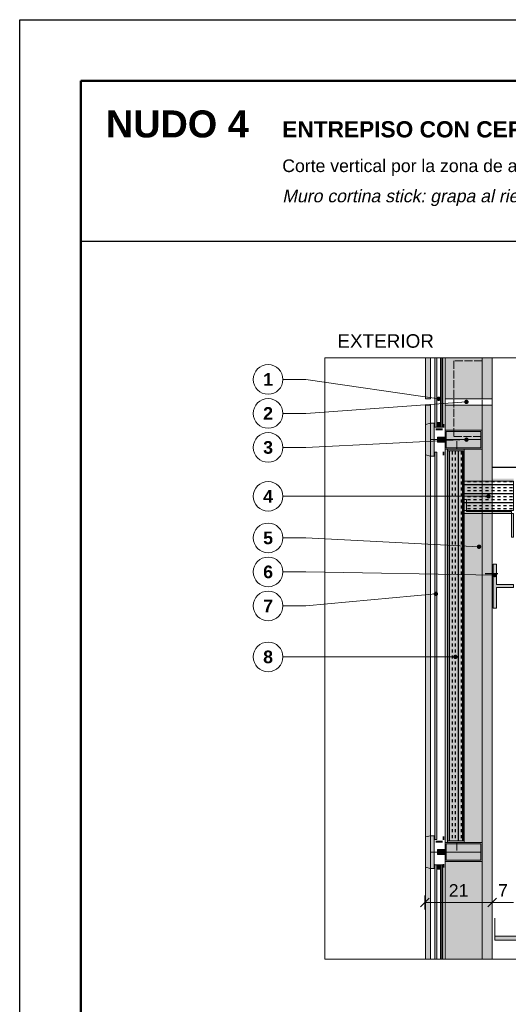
# Model space of a CAD drawing. Header units: millimetres. Extents: x 6 to 4194, y 6 to 5934.
# Tile 2 of 3: x 6 to 1558, y 2806 to 5934. Entities that reach past the tile are written whole.
import ezdxf
from ezdxf.enums import TextEntityAlignment as Align

# ---------------------------------------------------------------- set-up
doc = ezdxf.new("R2010")
doc.units = ezdxf.units.MM
doc.header["$LTSCALE"] = 20
doc.linetypes.add('DASHED', pattern=[1.524, 1.27, -0.254])
for name, color, linetype in [('A-ACERO', 250, 'Continuous'), ('A-AISLACION-LANA', 40, 'Continuous'), ('A-ALUMINIO', 253, 'Continuous'), ('A-CONTORNOS', 7, 'Continuous'), ('A-NEOPRENO-SELLADORES', 7, 'Continuous'), ('A-PROYECCION-OCULTO', 8, 'DASHED'), ('A-SELLADOR-INTUMESCENTE', 1, 'Continuous'), ('A-VIDRIO', 4, 'Continuous'), ('A-VISTA', 8, 'Continuous'), ('X-COTAS', 3, 'Continuous'), ('X-MARCO', 7, 'Continuous'), ('X-REFERENCIAS', 1, 'Continuous'), ('X-TEXTOS', 7, 'Continuous')]:
    doc.layers.add(name, color=color, linetype=linetype)
doc.styles.add('ARIAL', font='arial.ttf')
doc.styles.add('ARIAL-B', font='arialbd.ttf')

msp = doc.modelspace()

# ---------------------------------------------------------------- hatches: boundary and pattern name
at = {"layer": 'A-ACERO', "true_color": 0x333333}
h = msp.add_hatch(color=250, dxfattribs=at)
h.dxf.hatch_style = 1
h.paths.add_polyline_path([(1327, 4630), (1349, 4630), (1349, 4636), (1327, 4636)])
at = {"layer": 'A-ACERO', "true_color": 0x3b3b3b}
h = msp.add_hatch(color=250, dxfattribs=at)
h.dxf.hatch_style = 1
h.paths.add_polyline_path([(1365, 3320), (1418, 3320), (1418, 4570), (1365, 4570), (1365, 4564), (1412, 4564), (1412, 3326), (1365, 3326)])
h = msp.add_hatch(color=250, dxfattribs=at)
h.dxf.hatch_style = 1
h.paths.add_polyline_path([(1418, 4410), (1418, 4365), (1575, 4365), (1575, 4290), (1568, 4290), (1568, 4372), (1425, 4372), (1425, 4410)])
h = msp.add_hatch(color=250, dxfattribs=at)
h.dxf.hatch_style = 1
h.paths.add_polyline_path([(1510, 4065), (1520, 4065), (1520, 4130), (1575, 4130), (1575, 4140), (1520, 4140), (1520, 4205), (1510, 4205)])
at = {"layer": 'A-ACERO', "true_color": 0x333333}
h = msp.add_hatch(color=250, dxfattribs=at)
h.dxf.hatch_style = 1
h.paths.add_polyline_path([(1327, 3320), (1349, 3320), (1349, 3326), (1327, 3326)])
at = {"layer": 'A-AISLACION-LANA'}
h = msp.add_hatch(dxfattribs=at)
h.set_pattern_fill('INSUL', color=256, scale=3, angle=90)
h.paths.add_polyline_path([(1365, 3326), (1415, 3326), (1415, 4564), (1365, 4564)])
h = msp.add_hatch(dxfattribs=at)
h.set_pattern_fill('INSUL', color=256, scale=3)
h.paths.add_polyline_path([(1418, 4375), (1575, 4375), (1575, 4468), (1418, 4468)])
at = {"layer": 'A-ALUMINIO', "true_color": 0xb9c0c6}
h = msp.add_hatch(color=9, dxfattribs=at)
h.dxf.hatch_style = 1
h.paths.add_polyline_path([(1295, 4552), (1311, 4548), (1311, 4652), (1295, 4648)])
at = {"layer": 'A-ALUMINIO', "true_color": 0x9aa3ab}
h = msp.add_hatch(color=253, dxfattribs=at)
h.dxf.hatch_style = 1
h.paths.add_polyline_path([(1311, 4548), (1323, 4548), (1323, 4652), (1311, 4652)])
h = msp.add_hatch(color=253, dxfattribs=at)
h.dxf.hatch_style = 1
h.paths.add_polyline_path([(1331, 4640), (1343, 4640), (1343, 4654), (1331, 4654)])
h = msp.add_hatch(color=253, dxfattribs=at)
h.dxf.hatch_style = 1
h.paths.add_polyline_path([(1357, 4570), (1475, 4570), (1475, 4630), (1357, 4630)])
h = msp.add_hatch(color=253, dxfattribs=at)
h.dxf.hatch_style = 1
h.paths.add_polyline_path([(1333, 4592), (1357, 4592), (1357, 4608), (1333, 4608)])
at = {"layer": 'A-ALUMINIO', "true_color": 0xb9c0c6}
h = msp.add_hatch(color=9, dxfattribs=at)
h.dxf.hatch_style = 1
h.paths.add_polyline_path([(1295, 3242), (1311, 3238), (1311, 3342), (1295, 3338)])
at = {"layer": 'A-ALUMINIO', "true_color": 0x9aa3ab}
h = msp.add_hatch(color=253, dxfattribs=at)
h.dxf.hatch_style = 1
h.paths.add_polyline_path([(1311, 3238), (1323, 3238), (1323, 3342), (1311, 3342)])
h = msp.add_hatch(color=253, dxfattribs=at)
h.dxf.hatch_style = 1
h.paths.add_polyline_path([(1357, 3260), (1475, 3260), (1475, 3320), (1357, 3320)])
h = msp.add_hatch(color=253, dxfattribs=at)
h.dxf.hatch_style = 1
h.paths.add_polyline_path([(1333, 3282), (1357, 3282), (1357, 3298), (1333, 3298)])
h = msp.add_hatch(color=253, dxfattribs=at)
h.dxf.hatch_style = 1
h.paths.add_polyline_path([(1331, 3236), (1343, 3236), (1343, 3250), (1331, 3250)])
at = {"layer": 'A-NEOPRENO-SELLADORES', "true_color": 0x111111}
h = msp.add_hatch(color=250, dxfattribs=at)
h.dxf.hatch_style = 1
h.paths.add_polyline_path([(1323, 4638), (1325, 4638), (1325, 4650), (1323, 4650)])
h = msp.add_hatch(color=250, dxfattribs=at)
h.dxf.hatch_style = 1
h.paths.add_polyline_path([(1331, 4640), (1343, 4640), (1343, 4644), (1331, 4644)])
h = msp.add_hatch(color=250, dxfattribs=at)
h.dxf.hatch_style = 1
h.paths.add_polyline_path([(1350, 4638), (1355, 4638), (1355, 4650), (1350, 4650)])
h = msp.add_hatch(color=250, dxfattribs=at)
h.dxf.hatch_style = 1
h.paths.add_polyline_path([(1323, 4550), (1325, 4550), (1325, 4562), (1323, 4562)])
h = msp.add_hatch(color=250, dxfattribs=at)
h.dxf.hatch_style = 1
h.paths.add_polyline_path([(1350, 4550), (1355, 4550), (1355, 4562), (1350, 4562)])
h = msp.add_hatch(color=250, dxfattribs=at)
h.dxf.hatch_style = 1
h.paths.add_polyline_path([(1323, 3328), (1325, 3328), (1325, 3340), (1323, 3340)])
h = msp.add_hatch(color=250, dxfattribs=at)
h.dxf.hatch_style = 1
h.paths.add_polyline_path([(1350, 3328), (1355, 3328), (1355, 3340), (1350, 3340)])
h = msp.add_hatch(color=250, dxfattribs=at)
h.dxf.hatch_style = 1
h.paths.add_polyline_path([(1323, 3240), (1325, 3240), (1325, 3252), (1323, 3252)])
h = msp.add_hatch(color=250, dxfattribs=at)
h.dxf.hatch_style = 1
h.paths.add_polyline_path([(1331, 3246), (1343, 3246), (1343, 3250), (1331, 3250)])
h = msp.add_hatch(color=250, dxfattribs=at)
h.dxf.hatch_style = 1
h.paths.add_polyline_path([(1350, 3240), (1355, 3240), (1355, 3252), (1350, 3252)])
at = {"layer": 'A-SELLADOR-INTUMESCENTE', "true_color": 0xc0392b}
h = msp.add_hatch(color=22, dxfattribs=at)
h.dxf.hatch_style = 1
h.paths.add_polyline_path([(1418, 4468), (1575, 4468), (1575, 4476), (1418, 4476)])
at = {"layer": 'A-VIDRIO', "true_color": 0xbfe3f0}
h = msp.add_hatch(color=254, dxfattribs=at)
h.dxf.hatch_style = 1
h.paths.add_polyline_path([(1325, 4860), (1325, 4640), (1331, 4640), (1331, 4860)])
h = msp.add_hatch(color=254, dxfattribs=at)
h.dxf.hatch_style = 1
h.paths.add_polyline_path([(1343, 4860), (1343, 4640), (1350, 4640), (1350, 4860)])
at = {"layer": 'A-VIDRIO', "true_color": 0x6f8796}
h = msp.add_hatch(color=252, dxfattribs=at)
h.dxf.hatch_style = 1
h.paths.add_polyline_path([(1325, 3330), (1331, 3330), (1331, 4560), (1325, 4560)])
at = {"layer": 'A-VIDRIO', "true_color": 0xbfe3f0}
h = msp.add_hatch(color=254, dxfattribs=at)
h.dxf.hatch_style = 1
h.paths.add_polyline_path([(1325, 2950), (1331, 2950), (1331, 3250), (1325, 3250)])
h = msp.add_hatch(color=254, dxfattribs=at)
h.dxf.hatch_style = 1
h.paths.add_polyline_path([(1343, 2950), (1350, 2950), (1350, 3250), (1343, 3250)])
at = {"layer": 'A-VISTA', "true_color": 0xe9ecee}
h = msp.add_hatch(color=7, dxfattribs=at)
h.dxf.hatch_style = 1
h.paths.add_polyline_path([(1295, 4860), (1295, 4730), (1311, 4730), (1311, 4860)])
at = {"layer": 'A-VISTA', "true_color": 0xe3e7ea}
h = msp.add_hatch(color=254, dxfattribs=at)
h.dxf.hatch_style = 1
h.paths.add_polyline_path([(1357, 4860), (1357, 4730), (1507, 4730), (1507, 4860)])
at = {"layer": 'A-VISTA', "true_color": 0xe9ecee}
h = msp.add_hatch(color=7, dxfattribs=at)
h.dxf.hatch_style = 1
h.paths.add_polyline_path([(1295, 2950), (1311, 2950), (1311, 4710), (1295, 4710)])
at = {"layer": 'A-VISTA', "true_color": 0xe3e7ea}
h = msp.add_hatch(color=254, dxfattribs=at)
h.dxf.hatch_style = 1
h.paths.add_polyline_path([(1357, 2950), (1507, 2950), (1507, 4710), (1357, 4710)])
at = {"layer": 'A-VISTA', "true_color": 0xf2f2f2}
h = msp.add_hatch(color=7, dxfattribs=at)
h.dxf.hatch_style = 1
h.paths.add_polyline_path([(1515, 3010), (3225, 3010), (3225, 3022.5), (1515, 3022.5)])
at = {"layer": 'X-REFERENCIAS'}
h = msp.add_hatch(color=7, dxfattribs=at)
h.dxf.hatch_style = 1
h.paths.add_polyline_path([(1344, 4730), (1343.7, 4732.2), (1342.7, 4734.1), (1341.1, 4735.7), (1339.2, 4736.7), (1337, 4737), (1334.8, 4736.7), (1332.9, 4735.7), (1331.3, 4734.1), (1330.3, 4732.2), (1330, 4730), (1330.3, 4727.8), (1331.3, 4725.9), (1332.9, 4724.3), (1334.8, 4723.3), (1337, 4723), (1339.2, 4723.3), (1341.1, 4724.3), (1342.7, 4725.9), (1343.7, 4727.8)])
h = msp.add_hatch(color=7, dxfattribs=at)
h.dxf.hatch_style = 1
h.paths.add_polyline_path([(1432, 4720), (1431.7, 4722.2), (1430.7, 4724.1), (1429.1, 4725.7), (1427.2, 4726.7), (1425, 4727), (1422.8, 4726.7), (1420.9, 4725.7), (1419.3, 4724.1), (1418.3, 4722.2), (1418, 4720), (1418.3, 4717.8), (1419.3, 4715.9), (1420.9, 4714.3), (1422.8, 4713.3), (1425, 4713), (1427.2, 4713.3), (1429.1, 4714.3), (1430.7, 4715.9), (1431.7, 4717.8)])
h = msp.add_hatch(color=7, dxfattribs=at)
h.dxf.hatch_style = 1
h.paths.add_polyline_path([(1432, 4600), (1431.7, 4602.2), (1430.7, 4604.1), (1429.1, 4605.7), (1427.2, 4606.7), (1425, 4607), (1422.8, 4606.7), (1420.9, 4605.7), (1419.3, 4604.1), (1418.3, 4602.2), (1418, 4600), (1418.3, 4597.8), (1419.3, 4595.9), (1420.9, 4594.3), (1422.8, 4593.3), (1425, 4593), (1427.2, 4593.3), (1429.1, 4594.3), (1430.7, 4595.9), (1431.7, 4597.8)])
h = msp.add_hatch(color=7, dxfattribs=at)
h.dxf.hatch_style = 1
h.paths.add_polyline_path([(1502, 4420), (1501.7, 4422.2), (1500.7, 4424.1), (1499.1, 4425.7), (1497.2, 4426.7), (1495, 4427), (1492.8, 4426.7), (1490.9, 4425.7), (1489.3, 4424.1), (1488.3, 4422.2), (1488, 4420), (1488.3, 4417.8), (1489.3, 4415.9), (1490.9, 4414.3), (1492.8, 4413.3), (1495, 4413), (1497.2, 4413.3), (1499.1, 4414.3), (1500.7, 4415.9), (1501.7, 4417.8)])
h = msp.add_hatch(color=7, dxfattribs=at)
h.dxf.hatch_style = 1
h.paths.add_polyline_path([(1472, 4260), (1471.7, 4262.2), (1470.7, 4264.1), (1469.1, 4265.7), (1467.2, 4266.7), (1465, 4267), (1462.8, 4266.7), (1460.9, 4265.7), (1459.3, 4264.1), (1458.3, 4262.2), (1458, 4260), (1458.3, 4257.8), (1459.3, 4255.9), (1460.9, 4254.3), (1462.8, 4253.3), (1465, 4253), (1467.2, 4253.3), (1469.1, 4254.3), (1470.7, 4255.9), (1471.7, 4257.8)])
h = msp.add_hatch(color=7, dxfattribs=at)
h.dxf.hatch_style = 1
h.paths.add_polyline_path([(1522, 4170), (1521.7, 4172.2), (1520.7, 4174.1), (1519.1, 4175.7), (1517.2, 4176.7), (1515, 4177), (1512.8, 4176.7), (1510.9, 4175.7), (1509.3, 4174.1), (1508.3, 4172.2), (1508, 4170), (1508.3, 4167.8), (1509.3, 4165.9), (1510.9, 4164.3), (1512.8, 4163.3), (1515, 4163), (1517.2, 4163.3), (1519.1, 4164.3), (1520.7, 4165.9), (1521.7, 4167.8)])
h = msp.add_hatch(color=7, dxfattribs=at)
h.dxf.hatch_style = 1
h.paths.add_polyline_path([(1335, 4110), (1334.7, 4112.2), (1333.7, 4114.1), (1332.1, 4115.7), (1330.2, 4116.7), (1328, 4117), (1325.8, 4116.7), (1323.9, 4115.7), (1322.3, 4114.1), (1321.3, 4112.2), (1321, 4110), (1321.3, 4107.8), (1322.3, 4105.9), (1323.9, 4104.3), (1325.8, 4103.3), (1328, 4103), (1330.2, 4103.3), (1332.1, 4104.3), (1333.7, 4105.9), (1334.7, 4107.8)])
h = msp.add_hatch(color=7, dxfattribs=at)
h.dxf.hatch_style = 1
h.paths.add_polyline_path([(1397, 3910), (1396.7, 3912.2), (1395.7, 3914.1), (1394.1, 3915.7), (1392.2, 3916.7), (1390, 3917), (1387.8, 3916.7), (1385.9, 3915.7), (1384.3, 3914.1), (1383.3, 3912.2), (1383, 3910), (1383.3, 3907.8), (1384.3, 3905.9), (1385.9, 3904.3), (1387.8, 3903.3), (1390, 3903), (1392.2, 3903.3), (1394.1, 3904.3), (1395.7, 3905.9), (1396.7, 3907.8)])

# ---------------------------------------------------------------- linework, layer by layer
at = {"layer": 'A-CONTORNOS', "lineweight": 18}
for points in [[(1325, 4860), (1325, 4640), (1331, 4640), (1331, 4860)], [(1343, 4860), (1343, 4640), (1350, 4640), (1350, 4860)], [(1357, 4570), (1475, 4570), (1475, 4630), (1357, 4630)], [(1325, 3330), (1331, 3330), (1331, 4560), (1325, 4560)], [(1365, 3326), (1415, 3326), (1415, 4564), (1365, 4564)], [(1418, 4375), (1575, 4375), (1575, 4468), (1418, 4468)], [(1357, 3260), (1475, 3260), (1475, 3320), (1357, 3320)], [(1325, 2950), (1331, 2950), (1331, 3250), (1325, 3250)], [(1343, 2950), (1350, 2950), (1350, 3250), (1343, 3250)], [(1515, 3010), (3225, 3010), (3225, 3022.5), (1515, 3022.5)]]:
    msp.add_lwpolyline(points, close=True, dxfattribs=at)
at = {"layer": 'A-CONTORNOS', "lineweight": 13}
for points in [[(1346.5, 4640), (1346.5, 4860)], [(1475, 4730), (1475, 4860)], [(1475, 2950), (1475, 4710)], [(1311, 4600), (1395, 4600)], [(1361, 4600), (1471, 4600)], [(1395, 4595), (1395, 4570)], [(1395, 3295), (1395, 3320)], [(1311, 3290), (1395, 3290)], [(1361, 3290), (1471, 3290)], [(1346.5, 2950), (1346.5, 3250)]]:
    msp.add_lwpolyline(points, dxfattribs=at)
for points in [[(1295, 4552), (1311, 4548), (1311, 4652), (1295, 4648)], [(1311, 4548), (1323, 4548), (1323, 4652), (1311, 4652)], [(1331, 4640), (1343, 4640), (1343, 4654), (1331, 4654)], [(1333, 4592), (1357, 4592), (1357, 4608), (1333, 4608)], [(1361, 4574), (1471, 4574), (1471, 4626), (1361, 4626)], [(1365, 3320), (1418, 3320), (1418, 4570), (1365, 4570), (1365, 4564), (1412, 4564), (1412, 3326), (1365, 3326)], [(1418, 4410), (1418, 4365), (1575, 4365), (1575, 4290), (1568, 4290), (1568, 4372), (1425, 4372), (1425, 4410)], [(1510, 4065), (1520, 4065), (1520, 4130), (1575, 4130), (1575, 4140), (1520, 4140), (1520, 4205), (1510, 4205)], [(1295, 3242), (1311, 3238), (1311, 3342), (1295, 3338)], [(1311, 3238), (1323, 3238), (1323, 3342), (1311, 3342)], [(1361, 3264), (1471, 3264), (1471, 3316), (1361, 3316)], [(1333, 3282), (1357, 3282), (1357, 3298), (1333, 3298)], [(1331, 3236), (1343, 3236), (1343, 3250), (1331, 3250)]]:
    msp.add_lwpolyline(points, close=True, dxfattribs=at)
at = {"layer": 'A-CONTORNOS', "lineweight": 25}
for points in [[(1507, 4513), (1655, 4513)], [(1485, 4175), (1525, 4175)]]:
    msp.add_lwpolyline(points, dxfattribs=at)
at = {"layer": 'A-CONTORNOS', "lineweight": 18}
msp.add_lwpolyline([(1515, 3080), (1515, 3010), (1555, 3010)], dxfattribs=at)
at = {"layer": 'A-PROYECCION-OCULTO', "lineweight": 13}
msp.add_lwpolyline([(1385, 4610), (1475, 4610), (1475, 4850), (1385, 4850)], close=True, dxfattribs=at)
at = {"layer": 'A-VISTA', "lineweight": 13}
for points in [[(1295, 4860), (1295, 4730), (1311, 4730), (1311, 4860)], [(1357, 4860), (1357, 4730), (1507, 4730), (1507, 4860)], [(1357, 4710), (1507, 4710), (1507, 4730), (1357, 4730)], [(1295, 2950), (1311, 2950), (1311, 4710), (1295, 4710)], [(1357, 2950), (1507, 2950), (1507, 4710), (1357, 4710)]]:
    msp.add_lwpolyline(points, close=True, dxfattribs=at)
at = {"layer": 'X-COTAS', "lineweight": 25}
for points in [[(1279, 3116), (1307, 3144)], [(1493, 3116), (1521, 3144)], [(1493, 3116), (1521, 3144)]]:
    msp.add_lwpolyline(points, dxfattribs=at)
at = {"layer": 'X-COTAS', "lineweight": 13}
for points in [[(1293, 3152), (1293, 3108)], [(1293, 3130), (1507, 3130)], [(1507, 3152), (1507, 3108)], [(1507, 3152), (1507, 3108)], [(1507, 3130), (1575, 3130)]]:
    msp.add_lwpolyline(points, dxfattribs=at)
at = {"layer": 'X-MARCO', "lineweight": 30}
msp.add_lwpolyline([(6, 5934), (4194, 5934), (4194, 6), (6, 6)], close=True, dxfattribs=at)
at = {"layer": 'X-MARCO', "lineweight": 50}
msp.add_lwpolyline([(200, 5740), (4000, 5740), (4000, 200), (200, 200)], close=True, dxfattribs=at)
at = {"layer": 'X-REFERENCIAS', "lineweight": 13}
for points in [[(1337, 4730), (915, 4791.3), (842, 4791.3)], [(1425, 4720), (915, 4683.3), (842, 4683.3)], [(1425, 4600), (915, 4575.3), (842, 4575.3)], [(1495, 4420), (915, 4420), (842, 4420)], [(1465, 4260), (915, 4288), (842, 4288)], [(1515, 4170), (915, 4180), (842, 4180)], [(1328, 4110), (915, 4072), (842, 4072)], [(1390, 3910), (915, 3910), (842, 3910)]]:
    msp.add_lwpolyline(points, dxfattribs=at)
at = {"layer": 'X-REFERENCIAS', "lineweight": 18}
for centre in [(795, 4791.3), (795, 4683.3), (795, 4575.3), (795, 4420), (795, 4288), (795, 4180), (795, 4072), (795, 3910)]:
    msp.add_circle(centre, 47, dxfattribs=at)
at = {"layer": 'X-TEXTOS', "lineweight": 25}
msp.add_lwpolyline([(200, 5230), (4000, 5230)], dxfattribs=at)
at = {"layer": 'X-TEXTOS', "lineweight": 13}
msp.add_lwpolyline([(975, 4860), (3225, 4860), (3225, 2950), (975, 2950)], close=True, dxfattribs=at)

# ---------------------------------------------------------------- texts
at = {"layer": 'X-COTAS', "style": 'ARIAL'}
for s, p in [('21', (1400, 3148)), ('7', (1541, 3148))]:
    msp.add_text(s, height=40.1, dxfattribs=at).set_placement(p, align=Align.CENTER)
at = {"layer": 'X-REFERENCIAS', "style": 'ARIAL-B'}
for s, p in [('1', (795, 4771.3)), ('2', (795, 4663.3)), ('3', (795, 4555.3)), ('4', (795, 4400)), ('5', (795, 4268)), ('6', (795, 4160)), ('7', (795, 4052)), ('8', (795, 3890))]:
    msp.add_text(s, height=40.1, dxfattribs=at).set_placement(p, align=Align.CENTER)
at = {"layer": 'X-TEXTOS'}
for s, height, style, p in [('NUDO 4', 85.92, 'ARIAL-B', (280, 5560)), ('ENTREPISO CON CERRAMIENTO EXTERIOR VIDRIADO', 51.552, 'ARIAL-B', (840, 5560)), ('Corte vertical por la zona de apoyo de la viga VL · ESCALA 1:20', 40.096, 'ARIAL', (840, 5450)), ('EXTERIOR', 42.96, 'ARIAL', (1015, 4892))]:
    msp.add_text(s, height=height, dxfattribs=dict(at, style=style)).set_placement(p)
at = {"layer": 'X-TEXTOS', "style": 'ARIAL', "oblique": 12}
msp.add_text('Muro cortina stick: grapa al riel de la viga L, junta de dilatación y barrera cortafuego en el frente de losa', height=40.096, dxfattribs=at).set_placement((840, 5354))

doc.saveas('drawing.dxf')
